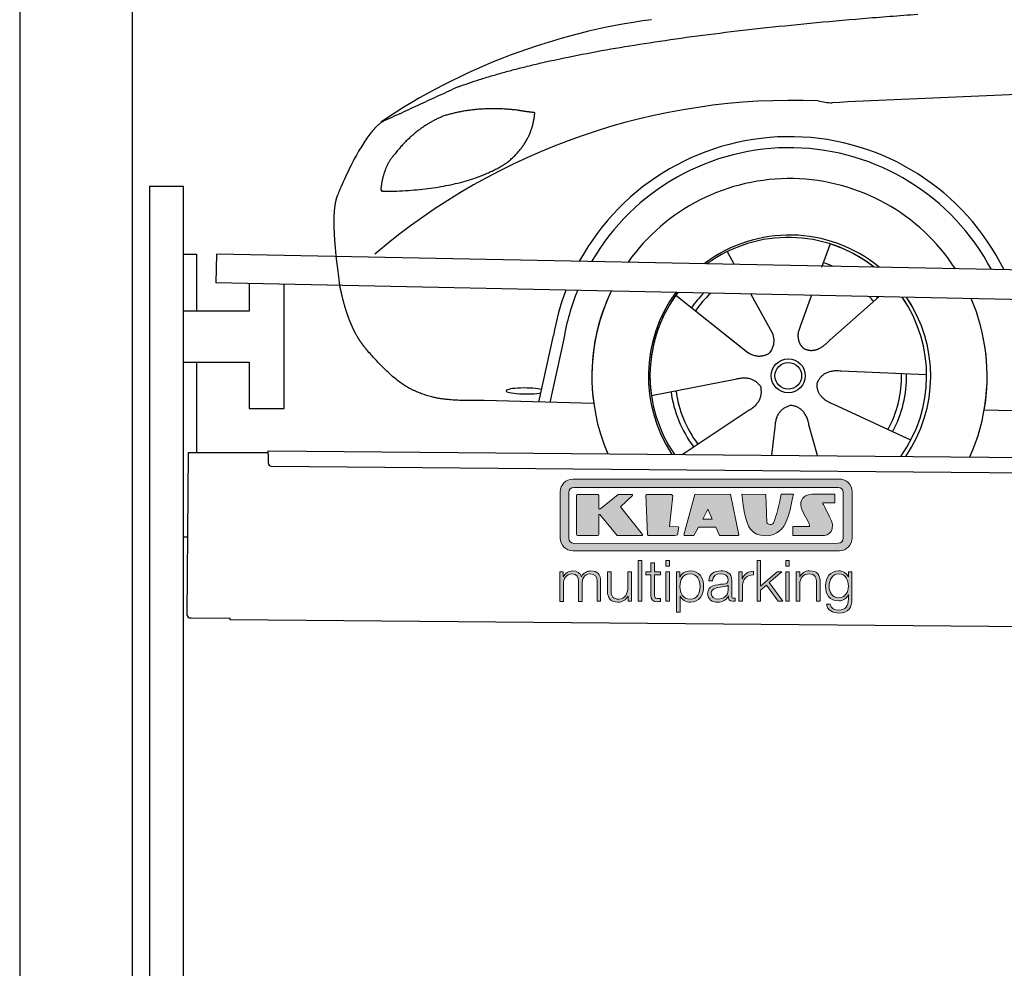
# Model space of a CAD drawing. Header units: millimetres. Extents: x -411 to 6777, y 0 to 6627.
# Tile 2 of 6: x 0 to 1744, y 3678 to 5357. Entities that reach past the tile are written whole.
import ezdxf

# ---------------------------------------------------------------- set-up
doc = ezdxf.new("R2010")
doc.units = ezdxf.units.MM
for name, color, linetype, lineweight in [('car', 10, 'Continuous', 25), ('Gebäude', 7, 'Continuous', 25), ('Logo', 7, 'Continuous', 25), ('Plattform', 7, 'Continuous', 25), ('Ständer hinten', 7, 'Continuous', 25)]:
    doc.layers.add(name, color=color, linetype=linetype, lineweight=lineweight)

# ---------------------------------------------------------------- blocks, each defined once
blk = doc.blocks.new('Car')
at = {"layer": 'car'}
for p, q in [((1389.6, 4973), (1374.9, 4931.1)), ((1207.5, 4957.6), (1220.2, 4935.1)), ((1207.6, 4957.6), (1220.3, 4935.1)), ((1249.8, 4882.9), (1288.3, 4814.6)), ((1117.2, 4879.5), (1236.7, 4786.6)), ((1357.5, 4881.6), (1338.5, 4827.7)), ((1476.7, 4880.2), (1390.5, 4802.7)), ((1199.3, 4815.7), (1245.8, 4779.5)), ((1338.5, 4827.7), (1334.8, 4817.3)), ((876.6, 4688.2), (901.1, 4806.1)), ((919.6, 4800.8), (896.1, 4687.9)), ((1562.6, 4742.7), (1411.3, 4747.7)), ((1075.5, 4701.5), (1223.9, 4731.8)), ((973.6, 4686.5), (779.4, 4690)), ((1131, 4597.7), (1247.2, 4676.5)), ((1535.5, 4626.5), (1397.6, 4689.2)), ((1665.2, 4681.7), (3714.2, 4647)), ((1289.7, 4597.8), (1295.3, 4647.4)), ((1370.9, 4597.9), (1355.1, 4652.5))]:
    blk.add_line(p, q, dxfattribs=at)
for radius in [30.1, 23.6]:
    blk.add_circle((1317.7, 4738.7), radius, dxfattribs=at)
for centre, radius, start, end in [((1226.7, 4255.6), 1122.3, 98.0395, 124.4377), ((1331.3, 4085.2), 1141.2, 88.2487, 130.916), ((1392.6, 5340.2), 117.4, 256.9855, 269.1884), ((1319.8, 4737.9), 424.2, 26.9197, 151.8432), ((1319.5, 4737.7), 404.8, 28.396, 150.3669), ((1319.8, 4737.9), 350, 33.4585, 145.3045), ((1319.8, 4737.9), 250, 51.0494, 127.7135), ((1317.7, 4738.7), 245, 52.2371, 126.5259), ((1317.7, 4738.7), 245, 52.2371, 72.9266), ((1317.7, 4738.7), 209.6, 68.0621, 73.3995), ((1319.8, 4737.9), 424.2, 159.4632, 170.7471), ((1319.8, 4737.9), 424.2, 159.4632, 170.7471), ((1319.5, 4737.7), 404.8, 158.434, 171.0238), ((1319.8, 4737.9), 350, 155.0104, 203.6179), ((1319.8, 4737.9), 350, 155.0104, 188.4487), ((1319.8, 4737.9), 350, 155.0104, 157.8717), ((1319.8, 4737.9), 250, 144.1237, 214.1037), ((1317.7, 4738.7), 245, 143.5289, 188.7348), ((1319.8, 4737.9), 250, 144.1237, 148.496), ((1317.7, 4738.7), 245, 143.5289, 148.0172), ((1317.7, 4738.7), 209.6, 136.2024, 145.3995), ((1317.7, 4738.7), 200.6, 133.7482, 145.5463), ((1317.7, 4738.7), 245, 144.9266, 215.1376), ((1317.7, 4738.7), 200.6, 41.6402, 44.9032), ((1317.7, 4738.7), 200.6, 41.6402, 44.9032), ((1317.7, 4738.7), 209.6, 41.655, 42.449), ((1317.7, 4738.7), 245, 30.7457, 35.1225), ((1317.7, 4738.7), 245, 324.9119, 35.1225), ((1319.8, 4737.9), 250, 30.267, 34.5277), ((1319.8, 4737.9), 250, 325.9458, 34.5277), ((1319.8, 4737.9), 350, 350.7505, 23.641), ((1319.8, 4737.9), 350, 350.7505, 23.641), ((1319.8, 4737.9), 350, 336.4317, 11.924), ((1317.7, 4738.7), 200.6, 332.1152, 1.5463), ((1317.7, 4738.7), 209.6, 332.262, 1.3995), ((1317.7, 4738.7), 209.6, 188.262, 217.3995), ((1317.7, 4738.7), 200.6, 188.1152, 217.5463)]:
    blk.add_arc(centre, radius, start, end, dxfattribs=at)
blk.add_ellipse((851.9, 4707.6), major_axis=(33.6, 0), ratio=0.157274, start_param=0.513473, end_param=5.704241, dxfattribs=at)
for points, degree in [([(728.6, 5245), (964.4, 5333.8), (1541, 5381)], 2), ([(4699.6, 5337), (3823, 5357.3), (1391, 5222.9)], 2), ([(728.6, 5245), (594.9, 5181.9)], 1), ([(831.9, 5204.7), (764.2, 5211.8), (705, 5193.8)], 2), ([(815.6, 5111.1), (861.3, 5148.5), (864.5, 5200.4)], 2), ([(864.5, 5200.4), (846.8, 5202.3), (831.9, 5204.7)], 2), ([(594.9, 5181.9), (560.5, 5158.8), (516.4, 5051.3)], 2), ([(705, 5193.8), (652.9, 5172.6), (615.3, 5122.3)], 2), ([(615.3, 5122.3), (597.2, 5102.3), (592.9, 5061)], 2), ([(594.2, 5058.7), (738.9, 5060.6), (815.6, 5111.1)], 2), ([(592.9, 5061), (596.3, 5060.8), (594.2, 5058.7)], 2), ([(516.4, 5051.3), (510.1, 5035.4), (508.3, 5006.9), (509.7, 4974.5), (521.6, 4891.4)], 4), ([(1236.7, 4786.6), (1260.2, 4764.9), (1283.4, 4778.4)], 2), ([(1411.3, 4747.7), (1379.6, 4751.4), (1368.8, 4726.8)], 2), ([(1223.9, 4731.8), (1254.5, 4740.8), (1269.3, 4718.4)], 2), ([(1397.6, 4689.2), (1367.5, 4700), (1368.8, 4726.8)], 2), ([(1247.2, 4676.5), (1275, 4692.2), (1269.3, 4718.4)], 2), ([(1295.3, 4647.4), (1296.2, 4679.4), (1322.1, 4686.5)], 2), ([(1355.1, 4652.5), (1348.8, 4683.8), (1322.1, 4686.5)], 2)]:
    blk.add_open_spline(points, degree=degree, dxfattribs=at)
for points, degree, knots in [([(521.6, 4891.4), (522.5, 4887.2), (523.4, 4883), (524.4, 4878.9), (525.4, 4874.8), (529, 4860), (533.1, 4846.4), (537.6, 4834), (542.6, 4822.7)], 4, [0.4914944, 0.4914944, 0.4914944, 0.4914944, 0.4914944, 0.5422469, 0.5422469, 0.5422469, 0.5422469, 0.728655, 0.728655, 0.728655, 0.728655, 0.728655]), ([(542.3, 4823.4), (543.7, 4820.2), (545.1, 4817.1), (546.6, 4814.1), (548, 4811.3), (553.8, 4800.2), (559.8, 4790.9), (566.1, 4783), (572.7, 4775.6)], 4, [0.7288005, 0.7288005, 0.7288005, 0.7288005, 0.7288005, 0.7843928, 0.7843928, 0.7843928, 0.7843928, 1, 1, 1, 1, 1]), ([(1288.3, 4814.6), (1290, 4810.5), (1291, 4806.6), (1291.3, 4802.7), (1292.1, 4794.1), (1289.4, 4786), (1283.4, 4778.4)], 3, [0.2167758, 0.2167758, 0.2167758, 0.2167758, 0.4600873, 0.4600873, 0.4600873, 1, 1, 1, 1]), ([(1334.8, 4817.3), (1334.2, 4814.2), (1334, 4811.2), (1334.1, 4808.2), (1334.5, 4805.4), (1335.3, 4799.7), (1337.4, 4794.3), (1340.9, 4789.8), (1345.9, 4786.8)], 4, [0.3191838, 0.3191838, 0.3191838, 0.3191838, 0.3191838, 0.5438253, 0.5438253, 0.5438253, 0.5438253, 1, 1, 1, 1, 1]), ([(1390.5, 4802.7), (1390.5, 4802.7), (1390.5, 4802.7), (1390.5, 4802.7), (1390.5, 4802.7), (1381.5, 4792.8), (1370.9, 4782.8), (1356.7, 4780.3), (1345.9, 4786.8)], 4, [-0.000003, -0.000003, -0.000003, -0.000003, -0.000003, 0, 0, 0, 0, 1, 1, 1, 1, 1]), ([(779.4, 4690), (754.7, 4690.4), (699.1, 4686.3), (662.9, 4699.9), (619, 4724.6), (572.7, 4775.6)], 4, [0, 0, 0, 0, 0, 0.597866, 1, 1, 1, 1, 1])]:
    blk.add_open_spline(points, degree=degree, knots=knots, dxfattribs=at)
blk = doc.blocks.new('KLAUS')
at = {"layer": 'Logo'}
h = blk.add_hatch(color=8, dxfattribs=at)
h.dxf.hatch_style = 2
edge = h.paths.add_edge_path()
edge.add_spline(control_points=[(3.6, 29.09), (2.88, 29.09), (2.3, 28.51), (2.3, 27.8), (2.3, 27.8), (2.3, 16.11), (2.3, 16.11), (2.3, 15.39), (2.88, 14.81), (3.6, 14.81), (3.6, 14.81), (71.16, 14.81), (71.16, 14.81), (71.88, 14.81), (72.46, 15.39), (72.46, 16.11), (72.46, 16.11), (72.46, 27.8), (72.46, 27.8), (72.46, 28.51), (71.88, 29.09), (71.16, 29.09), (71.16, 29.09), (3.6, 29.09), (3.6, 29.09), (3.6, 29.09), (3.6, 29.09), (3.6, 29.09)], knot_values=[0, 0, 0, 0, 1, 1, 1, 2, 2, 2, 3, 3, 3, 4, 4, 4, 5, 5, 5, 6, 6, 6, 7, 7, 7, 8, 8, 8, 9, 9, 9, 9], degree=3, periodic=0)
edge = h.paths.add_edge_path()
edge.add_spline(control_points=[(3.35, 31.23), (3.35, 31.23), (71.47, 31.23), (71.47, 31.23), (73.26, 31.23), (74.71, 29.77), (74.71, 27.99), (74.71, 27.99), (74.71, 16.17), (74.71, 16.17), (74.71, 14.38), (73.26, 12.93), (71.47, 12.93), (71.47, 12.93), (3.35, 12.93), (3.35, 12.93), (1.56, 12.93), (0.11, 14.38), (0.11, 16.17), (0.11, 16.17), (0.11, 27.99), (0.11, 27.99), (0.11, 29.77), (1.56, 31.23), (3.35, 31.23), (3.35, 31.23), (3.35, 31.23), (3.35, 31.23)], knot_values=[0, 0, 0, 0, 1, 1, 1, 2, 2, 2, 3, 3, 3, 4, 4, 4, 5, 5, 5, 6, 6, 6, 7, 7, 7, 8, 8, 8, 9, 9, 9, 9], degree=3, periodic=0)
h = blk.add_hatch(color=8, dxfattribs=at)
h.dxf.hatch_style = 2
edge = h.paths.add_edge_path()
edge.add_spline(control_points=[(4.5, 27.33), (4.5, 27.33), (9.7, 27.33), (9.7, 27.33), (9.84, 27.33), (9.96, 27.22), (9.96, 27.08), (9.96, 27.08), (9.96, 23.69), (9.96, 23.69), (9.96, 23.69), (9.94, 23.64), (10.04, 23.59), (10.14, 23.53), (10.2, 23.57), (10.2, 23.57), (10.2, 23.57), (10.51, 23.75), (10.51, 23.75), (10.51, 23.75), (14.94, 27.33), (14.94, 27.33), (14.94, 27.33), (18.41, 27.33), (18.41, 27.33), (18.41, 27.33), (18.49, 27.33), (18.56, 27.2), (18.65, 27.04), (18.53, 26.91), (18.53, 26.91), (18.53, 26.91), (15.49, 24.11), (15.49, 24.11), (15.49, 24.11), (21.14, 17.06), (21.14, 17.06), (21.14, 17.06), (21.13, 16.91), (21.13, 16.91), (21.08, 16.84), (20.99, 16.82), (20.99, 16.82), (20.99, 16.82), (14.7, 16.82), (14.7, 16.82), (14.7, 16.82), (10.26, 22.17), (10.26, 22.17), (10.26, 22.17), (10.19, 22.24), (10.08, 22.21), (9.97, 22.18), (9.96, 22.11), (9.96, 22.11), (9.96, 22.11), (9.96, 17.08), (9.96, 17.08), (9.96, 16.94), (9.84, 16.82), (9.7, 16.82), (9.7, 16.82), (4.5, 16.82), (4.5, 16.82), (4.36, 16.82), (4.25, 16.94), (4.25, 17.08), (4.25, 17.08), (4.25, 27.08), (4.25, 27.08), (4.25, 27.22), (4.36, 27.33), (4.5, 27.33), (4.5, 27.33), (4.5, 27.33), (4.5, 27.33)], knot_values=[0, 0, 0, 0, 1, 1, 1, 2, 2, 2, 3, 3, 3, 4, 4, 4, 5, 5, 5, 6, 6, 6, 7, 7, 7, 8, 8, 8, 9, 9, 9, 10, 10, 10, 11, 11, 11, 12, 12, 12, 13, 13, 13, 14, 14, 14, 15, 15, 15, 16, 16, 16, 17, 17, 17, 18, 18, 18, 19, 19, 19, 20, 20, 20, 21, 21, 21, 22, 22, 22, 23, 23, 23, 24, 24, 24, 25, 25, 25, 25], degree=3, periodic=0)
h = blk.add_hatch(color=8, dxfattribs=at)
h.dxf.hatch_style = 2
h.paths.add_polyline_path([(22.42, 17.06), (21.97, 27.15), (22.24, 27.33), (28.55, 27.33), (28.86, 26.97), (28.01, 19.08), (30.26, 19.07), (30.44, 18.95), (30.08, 16.95), (29.49, 16.82), (22.6, 16.82)])
h = blk.add_hatch(color=8, dxfattribs=at)
h.paths.add_polyline_path([(36.52, 21.01), (38.93, 21.01), (37.87, 23.57)])
h.paths.add_polyline_path([(34.52, 27.33), (43.65, 27.33), (45.76, 16.94), (45.57, 16.82), (40.83, 16.82), (39.89, 18.95), (35.42, 18.95), (34.27, 16.82), (31.78, 16.82), (31.66, 17)])
h = blk.add_hatch(color=8, dxfattribs=at)
h.dxf.hatch_style = 2
edge = h.paths.add_edge_path()
edge.add_spline(control_points=[(52.69, 27.32), (52.69, 27.32), (52.88, 20.14), (52.88, 20.14), (53.01, 19.89), (53.2, 19.77), (53.43, 19.71), (53.91, 19.59), (54.43, 19.57), (54.64, 20.03), (55.23, 21.34), (56.27, 25.45), (56.6, 27.33), (56.6, 27.33), (59.77, 27.33), (59.77, 27.33), (58.77, 23.9), (58.56, 16.82), (52.63, 16.76), (48.72, 16.72), (48.01, 19.35), (47.27, 22.24), (46.89, 23.68), (46.54, 27.33), (46.54, 27.33), (46.54, 27.33), (52.69, 27.32), (52.69, 27.32), (52.69, 27.32), (52.69, 27.32), (52.69, 27.32)], knot_values=[0, 0, 0, 0, 1, 1, 1, 2, 2, 2, 3, 3, 3, 4, 4, 4, 5, 5, 5, 6, 6, 6, 7, 7, 7, 8, 8, 8, 9, 9, 9, 10, 10, 10, 10], degree=3, periodic=0)
h = blk.add_hatch(color=8, dxfattribs=at)
h.dxf.hatch_style = 2
edge = h.paths.add_edge_path()
edge.add_spline(control_points=[(64.46, 27.33), (64.46, 27.33), (70.31, 27.33), (70.31, 27.33), (70.31, 26.52), (70.31, 26.02), (70.31, 25.12), (70.31, 25.12), (67.3, 25.12), (67.3, 25.12), (67.24, 25.04), (67.25, 25.11), (67.25, 24.91), (67.25, 24.88), (69.73, 20.38), (69.73, 19.57), (69.73, 16.4), (67.22, 16.81), (65.9, 16.82), (65.9, 16.82), (59.59, 16.82), (59.59, 16.82), (59.59, 17.76), (59.59, 18.23), (59.59, 19.14), (59.59, 19.14), (63.75, 19.14), (63.75, 19.14), (63.82, 19.22), (63.81, 19.11), (63.81, 19.31), (63.81, 20.32), (61.58, 23.06), (61.58, 24.63), (61.58, 26.33), (62.83, 27.34), (64.46, 27.33), (64.46, 27.33), (64.46, 27.33), (64.46, 27.33)], knot_values=[0, 0, 0, 0, 1, 1, 1, 2, 2, 2, 3, 3, 3, 4, 4, 4, 5, 5, 5, 6, 6, 6, 7, 7, 7, 8, 8, 8, 9, 9, 9, 10, 10, 10, 11, 11, 11, 12, 12, 12, 13, 13, 13, 13], degree=3, periodic=0)
h = blk.add_hatch(color=30, dxfattribs=at)
h.dxf.hatch_style = 2
h.paths.add_polyline_path([(20.07, 0), (20.99, 0), (20.99, 10.45), (20.07, 10.45)])
h = blk.add_hatch(color=30, dxfattribs=at)
h.paths.add_polyline_path([(27.1, 0), (28.03, 0), (28.03, 7.55), (27.1, 7.55)])
h.paths.add_polyline_path([(27.1, 8.98), (28.03, 8.98), (28.03, 10.45), (27.1, 10.45)])
h = blk.add_hatch(color=30, dxfattribs=at)
h.dxf.hatch_style = 2
h.paths.add_polyline_path([(50.4, 0), (51.32, 0), (51.32, 2.87), (52.82, 4.11), (55.8, 0), (56.96, 0), (53.52, 4.76), (56.74, 7.55), (55.51, 7.55), (51.32, 3.89), (51.32, 10.45), (50.4, 10.45)])
h = blk.add_hatch(color=30, dxfattribs=at)
h.paths.add_polyline_path([(57.74, 0), (58.66, 0), (58.66, 7.55), (57.74, 7.55)])
h.paths.add_polyline_path([(57.74, 8.98), (58.66, 8.98), (58.66, 10.45), (57.74, 10.45)])
h = blk.add_hatch(color=30, dxfattribs=at)
h.dxf.hatch_style = 2
edge = h.paths.add_edge_path()
edge.add_spline(control_points=[(0, 0), (0, 0), (0.92, 0), (0.92, 0), (0.92, 0), (0.92, 4.22), (0.92, 4.22), (0.94, 5.8), (1.58, 7), (3.18, 7), (4.35, 7), (4.77, 6.15), (4.76, 5.12), (4.76, 5.12), (4.76, 0), (4.76, 0), (4.76, 0), (5.68, 0), (5.68, 0), (5.68, 0), (5.68, 4.27), (5.68, 4.27), (5.68, 5.68), (6.14, 7), (7.73, 7), (9.05, 7), (9.52, 6.32), (9.52, 5.08), (9.52, 5.08), (9.52, 0), (9.52, 0), (9.52, 0), (10.44, 0), (10.44, 0), (10.44, 0), (10.44, 5.12), (10.44, 5.12), (10.44, 6.91), (9.59, 7.77), (7.94, 7.77), (6.94, 7.77), (5.99, 7.29), (5.54, 6.3), (5.26, 7.29), (4.36, 7.77), (3.37, 7.77), (2.17, 7.77), (1.38, 7.19), (0.89, 6.28), (0.89, 6.28), (0.85, 6.28), (0.85, 6.28), (0.85, 6.28), (0.85, 7.55), (0.85, 7.55), (0.85, 7.55), (0, 7.55), (0, 7.55), (0, 7.55), (0, 0), (0, 0), (0, 0), (0, 0), (0, 0)], knot_values=[0, 0, 0, 0, 1, 1, 1, 2, 2, 2, 3, 3, 3, 4, 4, 4, 5, 5, 5, 6, 6, 6, 7, 7, 7, 8, 8, 8, 9, 9, 9, 10, 10, 10, 11, 11, 11, 12, 12, 12, 13, 13, 13, 14, 14, 14, 15, 15, 15, 16, 16, 16, 17, 17, 17, 18, 18, 18, 19, 19, 19, 20, 20, 20, 21, 21, 21, 21], degree=3, periodic=0)
h = blk.add_hatch(color=30, dxfattribs=at)
h.dxf.hatch_style = 2
edge = h.paths.add_edge_path()
edge.add_spline(control_points=[(18.31, 7.55), (18.31, 7.55), (17.39, 7.55), (17.39, 7.55), (17.39, 7.55), (17.39, 3.59), (17.39, 3.59), (17.39, 2.05), (16.7, 0.56), (15.12, 0.56), (13.66, 0.56), (13.15, 1.27), (13.1, 2.64), (13.1, 2.64), (13.1, 7.55), (13.1, 7.55), (13.1, 7.55), (12.18, 7.55), (12.18, 7.55), (12.18, 7.55), (12.18, 2.65), (12.18, 2.65), (12.18, 0.89), (12.93, -0.22), (14.83, -0.22), (15.96, -0.22), (16.95, 0.35), (17.44, 1.36), (17.44, 1.36), (17.47, 1.36), (17.47, 1.36), (17.47, 1.36), (17.47, 0), (17.47, 0), (17.47, 0), (18.31, 0), (18.31, 0), (18.31, 0), (18.31, 7.55), (18.31, 7.55), (18.31, 7.55), (18.31, 7.55), (18.31, 7.55)], knot_values=[0, 0, 0, 0, 1, 1, 1, 2, 2, 2, 3, 3, 3, 4, 4, 4, 5, 5, 5, 6, 6, 6, 7, 7, 7, 8, 8, 8, 9, 9, 9, 10, 10, 10, 11, 11, 11, 12, 12, 12, 13, 13, 13, 14, 14, 14, 14], degree=3, periodic=0)
h = blk.add_hatch(color=30, dxfattribs=at)
h.dxf.hatch_style = 2
edge = h.paths.add_edge_path()
edge.add_spline(control_points=[(24.22, 9.82), (24.22, 9.82), (23.3, 9.82), (23.3, 9.82), (23.3, 9.82), (23.3, 7.55), (23.3, 7.55), (23.3, 7.55), (21.98, 7.55), (21.98, 7.55), (21.98, 7.55), (21.98, 6.78), (21.98, 6.78), (21.98, 6.78), (23.3, 6.78), (23.3, 6.78), (23.3, 6.78), (23.3, 1.61), (23.3, 1.61), (23.28, 0.32), (23.71, -0.09), (24.94, -0.09), (25.22, -0.09), (25.48, -0.06), (25.76, -0.06), (25.76, -0.06), (25.76, 0.73), (25.76, 0.73), (25.5, 0.7), (25.23, 0.69), (24.97, 0.69), (24.31, 0.73), (24.22, 1.08), (24.22, 1.68), (24.22, 1.68), (24.22, 6.78), (24.22, 6.78), (24.22, 6.78), (25.76, 6.78), (25.76, 6.78), (25.76, 6.78), (25.76, 7.55), (25.76, 7.55), (25.76, 7.55), (24.22, 7.55), (24.22, 7.55), (24.22, 7.55), (24.22, 9.82), (24.22, 9.82), (24.22, 9.82), (24.22, 9.82), (24.22, 9.82)], knot_values=[0, 0, 0, 0, 1, 1, 1, 2, 2, 2, 3, 3, 3, 4, 4, 4, 5, 5, 5, 6, 6, 6, 7, 7, 7, 8, 8, 8, 9, 9, 9, 10, 10, 10, 11, 11, 11, 12, 12, 12, 13, 13, 13, 14, 14, 14, 15, 15, 15, 16, 16, 16, 17, 17, 17, 17], degree=3, periodic=0)
h = blk.add_hatch(color=30, dxfattribs=at)
edge = h.paths.add_edge_path()
edge.add_spline(control_points=[(35.84, 3.78), (35.84, 2.21), (35.12, 0.56), (33.37, 0.56), (31.4, 0.56), (30.72, 2.21), (30.72, 3.78), (30.72, 5.49), (31.33, 7), (33.37, 7), (35.12, 7), (35.84, 5.34), (35.84, 3.78), (35.84, 3.78), (35.84, 3.78), (35.84, 3.78)], knot_values=[0, 0, 0, 0, 1, 1, 1, 2, 2, 2, 3, 3, 3, 4, 4, 4, 5, 5, 5, 5], degree=3, periodic=0)
edge = h.paths.add_edge_path()
edge.add_spline(control_points=[(29.79, -2.8), (29.79, -2.8), (30.72, -2.8), (30.72, -2.8), (30.72, -2.8), (30.72, 1.43), (30.72, 1.43), (30.72, 1.43), (30.74, 1.43), (30.74, 1.43), (31.14, 0.35), (32.24, -0.22), (33.37, -0.22), (35.66, -0.22), (36.76, 1.64), (36.76, 3.78), (36.76, 5.91), (35.66, 7.77), (33.37, 7.77), (32.15, 7.77), (31.1, 7.14), (30.67, 6.12), (30.67, 6.12), (30.64, 6.12), (30.64, 6.12), (30.64, 6.12), (30.64, 7.55), (30.64, 7.55), (30.64, 7.55), (29.79, 7.55), (29.79, 7.55), (29.79, 7.55), (29.79, -2.8), (29.79, -2.8), (29.79, -2.8), (29.79, -2.8), (29.79, -2.8)], knot_values=[0, 0, 0, 0, 1, 1, 1, 2, 2, 2, 3, 3, 3, 4, 4, 4, 5, 5, 5, 6, 6, 6, 7, 7, 7, 8, 8, 8, 9, 9, 9, 10, 10, 10, 11, 11, 11, 12, 12, 12, 12], degree=3, periodic=0)
h = blk.add_hatch(color=30, dxfattribs=at)
edge = h.paths.add_edge_path()
edge.add_spline(control_points=[(43.03, 2.93), (43.04, 1.45), (41.8, 0.56), (40.39, 0.56), (39.53, 0.56), (38.71, 1.13), (38.71, 2.05), (38.71, 3.53), (40.66, 3.51), (42.22, 3.79), (42.47, 3.84), (42.88, 3.91), (43, 4.13), (43, 4.13), (43.03, 4.13), (43.03, 4.13), (43.03, 4.13), (43.03, 2.93), (43.03, 2.93), (43.03, 2.93), (43.03, 2.93), (43.03, 2.93)], knot_values=[0, 0, 0, 0, 1, 1, 1, 2, 2, 2, 3, 3, 3, 4, 4, 4, 5, 5, 5, 6, 6, 6, 7, 7, 7, 7], degree=3, periodic=0)
edge = h.paths.add_edge_path()
edge.add_spline(control_points=[(39.03, 5.24), (39.06, 6.47), (39.91, 7), (41.05, 7), (42.14, 7), (43.03, 6.69), (43.03, 5.45), (43.03, 4.61), (42.6, 4.51), (41.84, 4.42), (39.85, 4.19), (37.79, 4.11), (37.79, 1.99), (37.79, 0.47), (38.93, -0.22), (40.32, -0.22), (41.77, -0.22), (42.43, 0.34), (43.07, 1.32), (43.07, 1.32), (43.1, 1.32), (43.1, 1.32), (43.1, 0.53), (43.25, 0), (44.19, 0), (44.43, 0), (44.58, 0.01), (44.79, 0.06), (44.79, 0.06), (44.79, 0.83), (44.79, 0.83), (44.71, 0.81), (44.6, 0.78), (44.49, 0.78), (44.13, 0.78), (43.95, 0.98), (43.95, 1.33), (43.95, 1.33), (43.95, 5.34), (43.95, 5.34), (43.95, 7.36), (42.5, 7.77), (41.17, 7.77), (39.44, 7.77), (38.2, 7.01), (38.11, 5.24), (38.11, 5.24), (39.03, 5.24), (39.03, 5.24), (39.03, 5.24), (39.03, 5.24), (39.03, 5.24)], knot_values=[0, 0, 0, 0, 1, 1, 1, 2, 2, 2, 3, 3, 3, 4, 4, 4, 5, 5, 5, 6, 6, 6, 7, 7, 7, 8, 8, 8, 9, 9, 9, 10, 10, 10, 11, 11, 11, 12, 12, 12, 13, 13, 13, 14, 14, 14, 15, 15, 15, 16, 16, 16, 17, 17, 17, 17], degree=3, periodic=0)
h = blk.add_hatch(color=30, dxfattribs=at)
h.dxf.hatch_style = 2
edge = h.paths.add_edge_path()
edge.add_spline(control_points=[(45.79, 0), (45.79, 0), (46.71, 0), (46.71, 0), (46.71, 0), (46.71, 4.03), (46.71, 4.03), (46.71, 5.59), (47.85, 6.82), (49.52, 6.73), (49.52, 6.73), (49.52, 7.66), (49.52, 7.66), (48.16, 7.72), (47.14, 7), (46.67, 5.78), (46.67, 5.78), (46.64, 5.78), (46.64, 5.78), (46.64, 5.78), (46.64, 7.55), (46.64, 7.55), (46.64, 7.55), (45.79, 7.55), (45.79, 7.55), (45.79, 7.55), (45.79, 0), (45.79, 0), (45.79, 0), (45.79, 0), (45.79, 0)], knot_values=[0, 0, 0, 0, 1, 1, 1, 2, 2, 2, 3, 3, 3, 4, 4, 4, 5, 5, 5, 6, 6, 6, 7, 7, 7, 8, 8, 8, 9, 9, 9, 10, 10, 10, 10], degree=3, periodic=0)
h = blk.add_hatch(color=30, dxfattribs=at)
h.dxf.hatch_style = 2
edge = h.paths.add_edge_path()
edge.add_spline(control_points=[(60.41, 0), (60.41, 0), (61.33, 0), (61.33, 0), (61.33, 0), (61.33, 4.41), (61.33, 4.41), (61.36, 5.89), (62.24, 7), (63.7, 7), (65.2, 7), (65.62, 6.02), (65.62, 4.71), (65.62, 4.71), (65.62, 0), (65.62, 0), (65.62, 0), (66.54, 0), (66.54, 0), (66.54, 0), (66.54, 4.86), (66.54, 4.86), (66.54, 6.66), (65.9, 7.77), (63.78, 7.77), (62.71, 7.77), (61.7, 7.16), (61.36, 6.25), (61.36, 6.25), (61.33, 6.25), (61.33, 6.25), (61.33, 6.25), (61.33, 7.55), (61.33, 7.55), (61.33, 7.55), (60.41, 7.55), (60.41, 7.55), (60.41, 7.55), (60.41, 0), (60.41, 0), (60.41, 0), (60.41, 0), (60.41, 0)], knot_values=[0, 0, 0, 0, 1, 1, 1, 2, 2, 2, 3, 3, 3, 4, 4, 4, 5, 5, 5, 6, 6, 6, 7, 7, 7, 8, 8, 8, 9, 9, 9, 10, 10, 10, 11, 11, 11, 12, 12, 12, 13, 13, 13, 14, 14, 14, 14], degree=3, periodic=0)
h = blk.add_hatch(color=30, dxfattribs=at)
edge = h.paths.add_edge_path()
edge.add_spline(control_points=[(71.32, 0.86), (69.62, 0.86), (68.83, 2.34), (68.83, 3.86), (68.83, 5.43), (69.56, 7), (71.32, 7), (73.06, 7), (73.75, 5.34), (73.75, 3.86), (73.75, 2.33), (72.91, 0.86), (71.32, 0.86), (71.32, 0.86), (71.32, 0.86), (71.32, 0.86)], knot_values=[0, 0, 0, 0, 1, 1, 1, 2, 2, 2, 3, 3, 3, 4, 4, 4, 5, 5, 5, 5], degree=3, periodic=0)
edge = h.paths.add_edge_path()
edge.add_spline(control_points=[(74.67, 7.55), (74.67, 7.55), (73.75, 7.55), (73.75, 7.55), (73.75, 7.55), (73.75, 6.25), (73.75, 6.25), (73.75, 6.25), (73.72, 6.25), (73.72, 6.25), (73.35, 7.09), (72.41, 7.77), (71.32, 7.77), (69.13, 7.77), (67.9, 6.05), (67.9, 3.97), (67.9, 1.82), (68.9, 0.09), (71.32, 0.09), (72.4, 0.09), (73.29, 0.72), (73.72, 1.64), (73.72, 1.64), (73.75, 1.64), (73.75, 1.64), (73.75, 1.64), (73.75, 0.61), (73.75, 0.61), (73.75, -1.23), (73.01, -2.24), (71.32, -2.24), (70.29, -2.24), (69.31, -1.85), (69.1, -0.73), (69.1, -0.73), (68.18, -0.73), (68.18, -0.73), (68.31, -2.34), (69.81, -3.02), (71.32, -3.02), (73.79, -3.02), (74.65, -1.64), (74.67, 0.61), (74.67, 0.61), (74.67, 7.55), (74.67, 7.55), (74.67, 7.55), (74.67, 7.55), (74.67, 7.55)], knot_values=[0, 0, 0, 0, 1, 1, 1, 2, 2, 2, 3, 3, 3, 4, 4, 4, 5, 5, 5, 6, 6, 6, 7, 7, 7, 8, 8, 8, 9, 9, 9, 10, 10, 10, 11, 11, 11, 12, 12, 12, 13, 13, 13, 14, 14, 14, 15, 15, 15, 16, 16, 16, 16], degree=3, periodic=0)
at = {"layer": 'Logo', "lineweight": 0}
for points in [[(22.42, 17.06), (21.97, 27.15), (22.24, 27.33), (28.55, 27.33), (28.86, 26.97), (28.01, 19.08), (30.26, 19.07), (30.44, 18.95), (30.08, 16.95), (29.49, 16.82), (22.6, 16.82), (22.42, 17.06), (22.42, 17.06)], [(34.52, 27.33), (43.65, 27.33), (45.76, 16.94), (45.57, 16.82), (40.83, 16.82), (39.89, 18.95), (35.42, 18.95), (34.27, 16.82), (31.78, 16.82), (31.66, 17), (34.52, 27.33), (34.52, 27.33)], [(36.52, 21.01), (38.93, 21.01), (37.87, 23.57), (36.52, 21.01), (36.52, 21.01)], [(20.07, 0), (20.99, 0), (20.99, 10.45), (20.07, 10.45), (20.07, 0), (20.07, 0)], [(27.1, 8.98), (28.03, 8.98), (28.03, 10.45), (27.1, 10.45), (27.1, 8.98), (27.1, 8.98)], [(50.4, 0), (51.32, 0), (51.32, 2.87), (52.82, 4.11), (55.8, 0), (56.96, 0), (53.52, 4.76), (56.74, 7.55), (55.51, 7.55), (51.32, 3.89), (51.32, 10.45), (50.4, 10.45), (50.4, 0), (50.4, 0)], [(57.74, 8.98), (58.66, 8.98), (58.66, 10.45), (57.74, 10.45), (57.74, 8.98), (57.74, 8.98)], [(27.1, 0), (28.03, 0), (28.03, 7.55), (27.1, 7.55), (27.1, 0), (27.1, 0)], [(57.74, 0), (58.66, 0), (58.66, 7.55), (57.74, 7.55), (57.74, 0), (57.74, 0)]]:
    blk.add_lwpolyline(points, dxfattribs=at)
for points, knots in [([(3.35, 31.23), (3.35, 31.23), (71.47, 31.23), (71.47, 31.23), (73.26, 31.23), (74.71, 29.77), (74.71, 27.99), (74.71, 27.99), (74.71, 16.17), (74.71, 16.17), (74.71, 14.38), (73.26, 12.93), (71.47, 12.93), (71.47, 12.93), (3.35, 12.93), (3.35, 12.93), (1.56, 12.93), (0.11, 14.38), (0.11, 16.17), (0.11, 16.17), (0.11, 27.99), (0.11, 27.99), (0.11, 29.77), (1.56, 31.23), (3.35, 31.23), (3.35, 31.23), (3.35, 31.23), (3.35, 31.23)], [0, 0, 0, 0, 1, 1, 1, 2, 2, 2, 3, 3, 3, 4, 4, 4, 5, 5, 5, 6, 6, 6, 7, 7, 7, 8, 8, 8, 9, 9, 9, 9]), ([(3.6, 29.09), (2.88, 29.09), (2.3, 28.51), (2.3, 27.8), (2.3, 27.8), (2.3, 16.11), (2.3, 16.11), (2.3, 15.39), (2.88, 14.81), (3.6, 14.81), (3.6, 14.81), (71.16, 14.81), (71.16, 14.81), (71.88, 14.81), (72.46, 15.39), (72.46, 16.11), (72.46, 16.11), (72.46, 27.8), (72.46, 27.8), (72.46, 28.51), (71.88, 29.09), (71.16, 29.09), (71.16, 29.09), (3.6, 29.09), (3.6, 29.09), (3.6, 29.09), (3.6, 29.09), (3.6, 29.09)], [0, 0, 0, 0, 1, 1, 1, 2, 2, 2, 3, 3, 3, 4, 4, 4, 5, 5, 5, 6, 6, 6, 7, 7, 7, 8, 8, 8, 9, 9, 9, 9]), ([(4.5, 27.33), (4.5, 27.33), (9.7, 27.33), (9.7, 27.33), (9.84, 27.33), (9.96, 27.22), (9.96, 27.08), (9.96, 27.08), (9.96, 23.69), (9.96, 23.69), (9.96, 23.69), (9.94, 23.64), (10.04, 23.59), (10.14, 23.53), (10.2, 23.57), (10.2, 23.57), (10.2, 23.57), (10.51, 23.75), (10.51, 23.75), (10.51, 23.75), (14.94, 27.33), (14.94, 27.33), (14.94, 27.33), (18.41, 27.33), (18.41, 27.33), (18.41, 27.33), (18.49, 27.33), (18.56, 27.2), (18.65, 27.04), (18.53, 26.91), (18.53, 26.91), (18.53, 26.91), (15.49, 24.11), (15.49, 24.11), (15.49, 24.11), (21.14, 17.06), (21.14, 17.06), (21.14, 17.06), (21.13, 16.91), (21.13, 16.91), (21.08, 16.84), (20.99, 16.82), (20.99, 16.82), (20.99, 16.82), (14.7, 16.82), (14.7, 16.82), (14.7, 16.82), (10.26, 22.17), (10.26, 22.17), (10.26, 22.17), (10.19, 22.24), (10.08, 22.21), (9.97, 22.18), (9.96, 22.11), (9.96, 22.11), (9.96, 22.11), (9.96, 17.08), (9.96, 17.08), (9.96, 16.94), (9.84, 16.82), (9.7, 16.82), (9.7, 16.82), (4.5, 16.82), (4.5, 16.82), (4.36, 16.82), (4.25, 16.94), (4.25, 17.08), (4.25, 17.08), (4.25, 27.08), (4.25, 27.08), (4.25, 27.22), (4.36, 27.33), (4.5, 27.33), (4.5, 27.33), (4.5, 27.33), (4.5, 27.33)], [0, 0, 0, 0, 1, 1, 1, 2, 2, 2, 3, 3, 3, 4, 4, 4, 5, 5, 5, 6, 6, 6, 7, 7, 7, 8, 8, 8, 9, 9, 9, 10, 10, 10, 11, 11, 11, 12, 12, 12, 13, 13, 13, 14, 14, 14, 15, 15, 15, 16, 16, 16, 17, 17, 17, 18, 18, 18, 19, 19, 19, 20, 20, 20, 21, 21, 21, 22, 22, 22, 23, 23, 23, 24, 24, 24, 25, 25, 25, 25]), ([(52.69, 27.32), (52.69, 27.32), (52.88, 20.14), (52.88, 20.14), (53.01, 19.89), (53.2, 19.77), (53.43, 19.71), (53.91, 19.59), (54.43, 19.57), (54.64, 20.03), (55.23, 21.34), (56.27, 25.45), (56.6, 27.33), (56.6, 27.33), (59.77, 27.33), (59.77, 27.33), (58.77, 23.9), (58.56, 16.82), (52.63, 16.76), (48.72, 16.72), (48.01, 19.35), (47.27, 22.24), (46.89, 23.68), (46.54, 27.33), (46.54, 27.33), (46.54, 27.33), (52.69, 27.32), (52.69, 27.32), (52.69, 27.32), (52.69, 27.32), (52.69, 27.32)], [0, 0, 0, 0, 1, 1, 1, 2, 2, 2, 3, 3, 3, 4, 4, 4, 5, 5, 5, 6, 6, 6, 7, 7, 7, 8, 8, 8, 9, 9, 9, 10, 10, 10, 10]), ([(64.46, 27.33), (64.46, 27.33), (70.31, 27.33), (70.31, 27.33), (70.31, 26.52), (70.31, 26.02), (70.31, 25.12), (70.31, 25.12), (67.3, 25.12), (67.3, 25.12), (67.24, 25.04), (67.25, 25.11), (67.25, 24.91), (67.25, 24.88), (69.73, 20.38), (69.73, 19.57), (69.73, 16.4), (67.22, 16.81), (65.9, 16.82), (65.9, 16.82), (59.59, 16.82), (59.59, 16.82), (59.59, 17.76), (59.59, 18.23), (59.59, 19.14), (59.59, 19.14), (63.75, 19.14), (63.75, 19.14), (63.82, 19.22), (63.81, 19.11), (63.81, 19.31), (63.81, 20.32), (61.58, 23.06), (61.58, 24.63), (61.58, 26.33), (62.83, 27.34), (64.46, 27.33), (64.46, 27.33), (64.46, 27.33), (64.46, 27.33)], [0, 0, 0, 0, 1, 1, 1, 2, 2, 2, 3, 3, 3, 4, 4, 4, 5, 5, 5, 6, 6, 6, 7, 7, 7, 8, 8, 8, 9, 9, 9, 10, 10, 10, 11, 11, 11, 12, 12, 12, 13, 13, 13, 13]), ([(0, 0), (0, 0), (0.92, 0), (0.92, 0), (0.92, 0), (0.92, 4.22), (0.92, 4.22), (0.94, 5.8), (1.58, 7), (3.18, 7), (4.35, 7), (4.77, 6.15), (4.76, 5.12), (4.76, 5.12), (4.76, 0), (4.76, 0), (4.76, 0), (5.68, 0), (5.68, 0), (5.68, 0), (5.68, 4.27), (5.68, 4.27), (5.68, 5.68), (6.14, 7), (7.73, 7), (9.05, 7), (9.52, 6.32), (9.52, 5.08), (9.52, 5.08), (9.52, 0), (9.52, 0), (9.52, 0), (10.44, 0), (10.44, 0), (10.44, 0), (10.44, 5.12), (10.44, 5.12), (10.44, 6.91), (9.59, 7.77), (7.94, 7.77), (6.94, 7.77), (5.99, 7.29), (5.54, 6.3), (5.26, 7.29), (4.36, 7.77), (3.37, 7.77), (2.17, 7.77), (1.38, 7.19), (0.89, 6.28), (0.89, 6.28), (0.85, 6.28), (0.85, 6.28), (0.85, 6.28), (0.85, 7.55), (0.85, 7.55), (0.85, 7.55), (0, 7.55), (0, 7.55), (0, 7.55), (0, 0), (0, 0), (0, 0), (0, 0), (0, 0)], [0, 0, 0, 0, 1, 1, 1, 2, 2, 2, 3, 3, 3, 4, 4, 4, 5, 5, 5, 6, 6, 6, 7, 7, 7, 8, 8, 8, 9, 9, 9, 10, 10, 10, 11, 11, 11, 12, 12, 12, 13, 13, 13, 14, 14, 14, 15, 15, 15, 16, 16, 16, 17, 17, 17, 18, 18, 18, 19, 19, 19, 20, 20, 20, 21, 21, 21, 21]), ([(18.31, 7.55), (18.31, 7.55), (17.39, 7.55), (17.39, 7.55), (17.39, 7.55), (17.39, 3.59), (17.39, 3.59), (17.39, 2.05), (16.7, 0.56), (15.12, 0.56), (13.66, 0.56), (13.15, 1.27), (13.1, 2.64), (13.1, 2.64), (13.1, 7.55), (13.1, 7.55), (13.1, 7.55), (12.18, 7.55), (12.18, 7.55), (12.18, 7.55), (12.18, 2.65), (12.18, 2.65), (12.18, 0.89), (12.93, -0.22), (14.83, -0.22), (15.96, -0.22), (16.95, 0.35), (17.44, 1.36), (17.44, 1.36), (17.47, 1.36), (17.47, 1.36), (17.47, 1.36), (17.47, 0), (17.47, 0), (17.47, 0), (18.31, 0), (18.31, 0), (18.31, 0), (18.31, 7.55), (18.31, 7.55), (18.31, 7.55), (18.31, 7.55), (18.31, 7.55)], [0, 0, 0, 0, 1, 1, 1, 2, 2, 2, 3, 3, 3, 4, 4, 4, 5, 5, 5, 6, 6, 6, 7, 7, 7, 8, 8, 8, 9, 9, 9, 10, 10, 10, 11, 11, 11, 12, 12, 12, 13, 13, 13, 14, 14, 14, 14]), ([(24.22, 9.82), (24.22, 9.82), (23.3, 9.82), (23.3, 9.82), (23.3, 9.82), (23.3, 7.55), (23.3, 7.55), (23.3, 7.55), (21.98, 7.55), (21.98, 7.55), (21.98, 7.55), (21.98, 6.78), (21.98, 6.78), (21.98, 6.78), (23.3, 6.78), (23.3, 6.78), (23.3, 6.78), (23.3, 1.61), (23.3, 1.61), (23.28, 0.32), (23.71, -0.09), (24.94, -0.09), (25.22, -0.09), (25.48, -0.06), (25.76, -0.06), (25.76, -0.06), (25.76, 0.73), (25.76, 0.73), (25.5, 0.7), (25.23, 0.69), (24.97, 0.69), (24.31, 0.73), (24.22, 1.08), (24.22, 1.68), (24.22, 1.68), (24.22, 6.78), (24.22, 6.78), (24.22, 6.78), (25.76, 6.78), (25.76, 6.78), (25.76, 6.78), (25.76, 7.55), (25.76, 7.55), (25.76, 7.55), (24.22, 7.55), (24.22, 7.55), (24.22, 7.55), (24.22, 9.82), (24.22, 9.82), (24.22, 9.82), (24.22, 9.82), (24.22, 9.82)], [0, 0, 0, 0, 1, 1, 1, 2, 2, 2, 3, 3, 3, 4, 4, 4, 5, 5, 5, 6, 6, 6, 7, 7, 7, 8, 8, 8, 9, 9, 9, 10, 10, 10, 11, 11, 11, 12, 12, 12, 13, 13, 13, 14, 14, 14, 15, 15, 15, 16, 16, 16, 17, 17, 17, 17]), ([(29.79, -2.8), (29.79, -2.8), (30.72, -2.8), (30.72, -2.8), (30.72, -2.8), (30.72, 1.43), (30.72, 1.43), (30.72, 1.43), (30.74, 1.43), (30.74, 1.43), (31.14, 0.35), (32.24, -0.22), (33.37, -0.22), (35.66, -0.22), (36.76, 1.64), (36.76, 3.78), (36.76, 5.91), (35.66, 7.77), (33.37, 7.77), (32.15, 7.77), (31.1, 7.14), (30.67, 6.12), (30.67, 6.12), (30.64, 6.12), (30.64, 6.12), (30.64, 6.12), (30.64, 7.55), (30.64, 7.55), (30.64, 7.55), (29.79, 7.55), (29.79, 7.55), (29.79, 7.55), (29.79, -2.8), (29.79, -2.8), (29.79, -2.8), (29.79, -2.8), (29.79, -2.8)], [0, 0, 0, 0, 1, 1, 1, 2, 2, 2, 3, 3, 3, 4, 4, 4, 5, 5, 5, 6, 6, 6, 7, 7, 7, 8, 8, 8, 9, 9, 9, 10, 10, 10, 11, 11, 11, 12, 12, 12, 12]), ([(39.03, 5.24), (39.06, 6.47), (39.91, 7), (41.05, 7), (42.14, 7), (43.03, 6.69), (43.03, 5.45), (43.03, 4.61), (42.6, 4.51), (41.84, 4.42), (39.85, 4.19), (37.79, 4.11), (37.79, 1.99), (37.79, 0.47), (38.93, -0.22), (40.32, -0.22), (41.77, -0.22), (42.43, 0.34), (43.07, 1.32), (43.07, 1.32), (43.1, 1.32), (43.1, 1.32), (43.1, 0.53), (43.25, 0), (44.19, 0), (44.43, 0), (44.58, 0.01), (44.79, 0.06), (44.79, 0.06), (44.79, 0.83), (44.79, 0.83), (44.71, 0.81), (44.6, 0.78), (44.49, 0.78), (44.13, 0.78), (43.95, 0.98), (43.95, 1.33), (43.95, 1.33), (43.95, 5.34), (43.95, 5.34), (43.95, 7.36), (42.5, 7.77), (41.17, 7.77), (39.44, 7.77), (38.2, 7.01), (38.11, 5.24), (38.11, 5.24), (39.03, 5.24), (39.03, 5.24), (39.03, 5.24), (39.03, 5.24), (39.03, 5.24)], [0, 0, 0, 0, 1, 1, 1, 2, 2, 2, 3, 3, 3, 4, 4, 4, 5, 5, 5, 6, 6, 6, 7, 7, 7, 8, 8, 8, 9, 9, 9, 10, 10, 10, 11, 11, 11, 12, 12, 12, 13, 13, 13, 14, 14, 14, 15, 15, 15, 16, 16, 16, 17, 17, 17, 17]), ([(45.79, 0), (45.79, 0), (46.71, 0), (46.71, 0), (46.71, 0), (46.71, 4.03), (46.71, 4.03), (46.71, 5.59), (47.85, 6.82), (49.52, 6.73), (49.52, 6.73), (49.52, 7.66), (49.52, 7.66), (48.16, 7.72), (47.14, 7), (46.67, 5.78), (46.67, 5.78), (46.64, 5.78), (46.64, 5.78), (46.64, 5.78), (46.64, 7.55), (46.64, 7.55), (46.64, 7.55), (45.79, 7.55), (45.79, 7.55), (45.79, 7.55), (45.79, 0), (45.79, 0), (45.79, 0), (45.79, 0), (45.79, 0)], [0, 0, 0, 0, 1, 1, 1, 2, 2, 2, 3, 3, 3, 4, 4, 4, 5, 5, 5, 6, 6, 6, 7, 7, 7, 8, 8, 8, 9, 9, 9, 10, 10, 10, 10]), ([(60.41, 0), (60.41, 0), (61.33, 0), (61.33, 0), (61.33, 0), (61.33, 4.41), (61.33, 4.41), (61.36, 5.89), (62.24, 7), (63.7, 7), (65.2, 7), (65.62, 6.02), (65.62, 4.71), (65.62, 4.71), (65.62, 0), (65.62, 0), (65.62, 0), (66.54, 0), (66.54, 0), (66.54, 0), (66.54, 4.86), (66.54, 4.86), (66.54, 6.66), (65.9, 7.77), (63.78, 7.77), (62.71, 7.77), (61.7, 7.16), (61.36, 6.25), (61.36, 6.25), (61.33, 6.25), (61.33, 6.25), (61.33, 6.25), (61.33, 7.55), (61.33, 7.55), (61.33, 7.55), (60.41, 7.55), (60.41, 7.55), (60.41, 7.55), (60.41, 0), (60.41, 0), (60.41, 0), (60.41, 0), (60.41, 0)], [0, 0, 0, 0, 1, 1, 1, 2, 2, 2, 3, 3, 3, 4, 4, 4, 5, 5, 5, 6, 6, 6, 7, 7, 7, 8, 8, 8, 9, 9, 9, 10, 10, 10, 11, 11, 11, 12, 12, 12, 13, 13, 13, 14, 14, 14, 14]), ([(74.67, 7.55), (74.67, 7.55), (73.75, 7.55), (73.75, 7.55), (73.75, 7.55), (73.75, 6.25), (73.75, 6.25), (73.75, 6.25), (73.72, 6.25), (73.72, 6.25), (73.35, 7.09), (72.41, 7.77), (71.32, 7.77), (69.13, 7.77), (67.9, 6.05), (67.9, 3.97), (67.9, 1.82), (68.9, 0.09), (71.32, 0.09), (72.4, 0.09), (73.29, 0.72), (73.72, 1.64), (73.72, 1.64), (73.75, 1.64), (73.75, 1.64), (73.75, 1.64), (73.75, 0.61), (73.75, 0.61), (73.75, -1.23), (73.01, -2.24), (71.32, -2.24), (70.29, -2.24), (69.31, -1.85), (69.1, -0.73), (69.1, -0.73), (68.18, -0.73), (68.18, -0.73), (68.31, -2.34), (69.81, -3.02), (71.32, -3.02), (73.79, -3.02), (74.65, -1.64), (74.67, 0.61), (74.67, 0.61), (74.67, 7.55), (74.67, 7.55), (74.67, 7.55), (74.67, 7.55), (74.67, 7.55)], [0, 0, 0, 0, 1, 1, 1, 2, 2, 2, 3, 3, 3, 4, 4, 4, 5, 5, 5, 6, 6, 6, 7, 7, 7, 8, 8, 8, 9, 9, 9, 10, 10, 10, 11, 11, 11, 12, 12, 12, 13, 13, 13, 14, 14, 14, 15, 15, 15, 16, 16, 16, 16]), ([(35.84, 3.78), (35.84, 2.21), (35.12, 0.56), (33.37, 0.56), (31.4, 0.56), (30.72, 2.21), (30.72, 3.78), (30.72, 5.49), (31.33, 7), (33.37, 7), (35.12, 7), (35.84, 5.34), (35.84, 3.78), (35.84, 3.78), (35.84, 3.78), (35.84, 3.78)], [0, 0, 0, 0, 1, 1, 1, 2, 2, 2, 3, 3, 3, 4, 4, 4, 5, 5, 5, 5]), ([(71.32, 0.86), (69.62, 0.86), (68.83, 2.34), (68.83, 3.86), (68.83, 5.43), (69.56, 7), (71.32, 7), (73.06, 7), (73.75, 5.34), (73.75, 3.86), (73.75, 2.33), (72.91, 0.86), (71.32, 0.86), (71.32, 0.86), (71.32, 0.86), (71.32, 0.86)], [0, 0, 0, 0, 1, 1, 1, 2, 2, 2, 3, 3, 3, 4, 4, 4, 5, 5, 5, 5]), ([(43.03, 2.93), (43.04, 1.45), (41.8, 0.56), (40.39, 0.56), (39.53, 0.56), (38.71, 1.13), (38.71, 2.05), (38.71, 3.53), (40.66, 3.51), (42.22, 3.79), (42.47, 3.84), (42.88, 3.91), (43, 4.13), (43, 4.13), (43.03, 4.13), (43.03, 4.13), (43.03, 4.13), (43.03, 2.93), (43.03, 2.93), (43.03, 2.93), (43.03, 2.93), (43.03, 2.93)], [0, 0, 0, 0, 1, 1, 1, 2, 2, 2, 3, 3, 3, 4, 4, 4, 5, 5, 5, 6, 6, 6, 7, 7, 7, 7])]:
    blk.add_open_spline(points, degree=3, knots=knots, dxfattribs=at)
blk = doc.blocks.new('Plattform OG 6200 550')
at = {"layer": 'Plattform'}
for p, q in [((348.5, 4942), (347.5, 4891.1)), ((5482.3, 4839.6), (348.5, 4942)), ((5481.2, 4783.6), (347.5, 4891)), ((406.3, 4889.8), (406.3, 4840.8)), ((468.3, 4668.3), (468.3, 4888.5)), ((406.3, 4840.8), (289.9, 4840.7)), ((289.9, 4750.8), (406.3, 4750.8)), ((406.3, 4750.8), (406.3, 4668.3)), ((406.3, 4668.3), (463.3, 4668.3)), ((463.3, 4668.3), (468.3, 4668.3)), ((296.3, 4302.8), (298.8, 4590.8)), ((298.8, 4590.8), (440.2, 4590.6)), ((440.2, 4587.6), (440.1, 4572.6)), ((440.2, 4587.6), (440.2, 4593.6)), ((440.2, 4593.6), (5395, 4550.4)), ((446, 4566.5), (5394.8, 4523.4)), ((302.2, 4297.8), (303.5, 4297.8)), ((302.2, 4297.8), (372.7, 4297.2)), ((372.6, 4294.2), (372.7, 4297.2)), ((5437.5, 4250), (372.6, 4294.2))]:
    blk.add_line(p, q, dxfattribs=at)
for centre, start in [((446.1, 4572.5), 179.5), ((302.2, 4303.8), 189.0941)]:
    blk.add_arc(centre, 6, start, 269.5, dxfattribs=at)
at = {"layer": 'Plattform', "xscale": 6.929133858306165, "yscale": 6.929133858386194, "zscale": 6.929133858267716, "rotation": 0.011070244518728}
blk.add_blockref('KLAUS', (956.4, 4327.2), dxfattribs=at)
blk = doc.blocks.new('Ständer hinten')
at = {"layer": 'Ständer hinten'}
for p, q in [((229.9, 5062), (229.9, 2048.6)), ((229.9, 5062), (289.9, 5062)), ((289.9, 2050), (289.9, 5062)), ((289.9, 4942), (312.9, 4942)), ((312.9, 4942), (312.9, 4840.7)), ((312.9, 4750.8), (312.9, 4590.8)), ((297.5, 4440.9), (289.9, 4441))]:
    blk.add_line(p, q, dxfattribs=at)
blk = doc.blocks.new('Gebäude_390_GT185')
at = {"layer": 'Gebäude'}
for p, q in [((0, 6150), (0, 0)), ((200, 200), (200, 5950))]:
    blk.add_line(p, q, dxfattribs=at)

msp = doc.modelspace()

# ---------------------------------------------------------------- block references
msp.add_blockref('Gebäude_390_GT185', (0, 0))
at = {"layer": 'car', "rotation": 359.4752422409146}
msp.add_blockref('Car', (0, 0), dxfattribs=at)
at = {"layer": 'Plattform'}
msp.add_blockref('Plattform OG 6200 550', (0, 0), dxfattribs=at)
at = {"layer": 'Ständer hinten'}
msp.add_blockref('Ständer hinten', (0, 0), dxfattribs=at)

doc.saveas('drawing.dxf')
